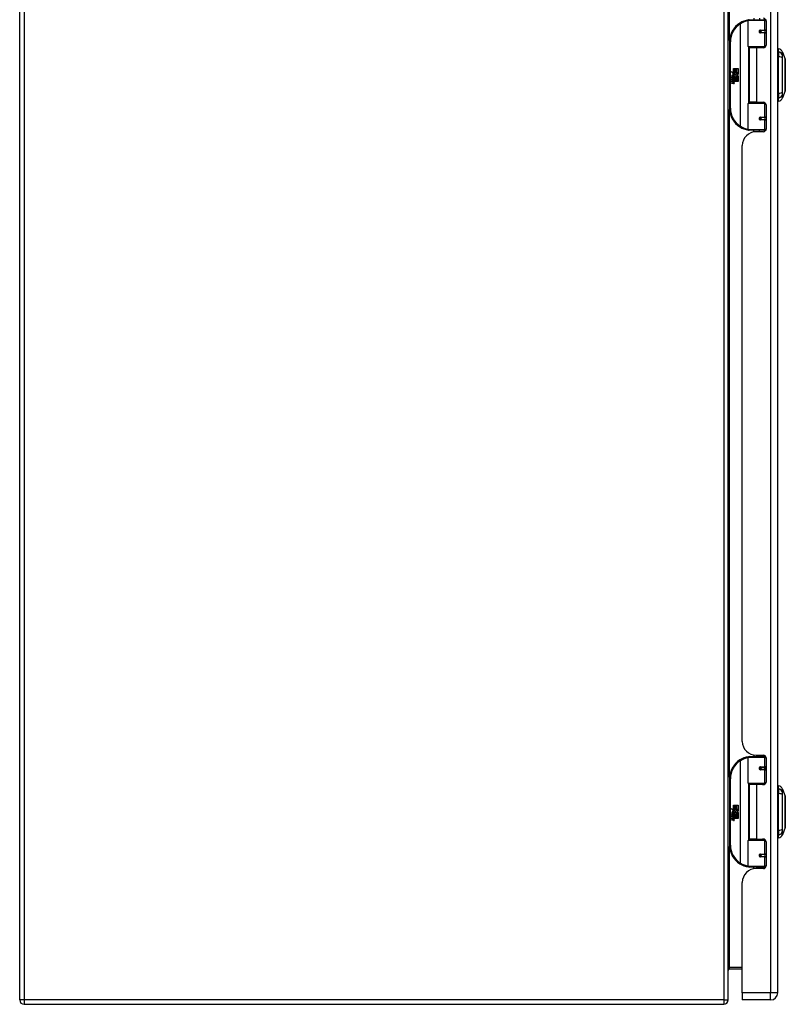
# Model space of a CAD drawing. Header units: inches. Extents: x 26 to 246, y 19 to 161.
# Tile 3 of 12: x 82 to 99, y 70 to 92. Entities that reach past the tile are written whole.
import ezdxf

# ---------------------------------------------------------------- set-up
doc = ezdxf.new("R2010")
doc.units = ezdxf.units.IN
doc.header["$MEASUREMENT"] = 0
doc.layers.add('Visible Edges(ANSI)', color=7, linetype='Continuous', lineweight=25)
doc.layers.add('Visible Tangent Edges(ANSI)', color=7, linetype='Continuous', lineweight=25)

msp = doc.modelspace()

# ---------------------------------------------------------------- linework, layer by layer
at = {"layer": 'Visible Edges(ANSI)'}
for p, q in [((81.522, 70.111), (81.522, 111.913)), ((97.522, 70.111), (97.522, 111.913)), ((98.641, 70.271), (98.641, 111.752)), ((97.977, 91.658), (97.977, 92.242)), ((97.997, 92.262), (98.327, 92.262)), ((98.101, 92.297), (98.101, 92.262)), ((98.227, 92.293), (98.227, 92.262)), ((98.371, 92.262), (98.327, 92.262)), ((98.37, 92.264), (98.37, 92.262)), ((98.378, 92.234), (98.378, 91.686)), ((98.244, 92.017), (98.244, 92.015)), ((98.249, 92.016), (98.244, 92.016)), ((98.336, 92.018), (98.249, 92.018)), ((98.249, 91.974), (98.336, 91.974)), ((98.251, 92.016), (98.251, 92.018)), ((98.252, 91.977), (98.253, 91.974)), ((98.336, 92.018), (98.378, 92.018)), ((98.378, 91.974), (98.336, 91.974)), ((97.552, 91.762), (97.552, 90.262)), ((98.33, 91.642), (97.993, 91.642)), ((98.164, 91.627), (97.996, 91.627)), ((97.996, 91.627), (97.996, 90.396)), ((98.069, 91.642), (98.069, 91.627)), ((98.319, 91.627), (98.164, 91.627)), ((98.26, 91.642), (98.26, 91.627)), ((98.33, 91.642), (98.358, 91.642)), ((98.657, 91.535), (98.657, 91.603)), ((98.657, 91.535), (98.657, 91.424)), ((98.75, 91.529), (98.812, 91.369)), ((98.657, 90.601), (98.657, 91.424)), ((97.592, 91.09), (97.64, 91.065)), ((97.638, 91.046), (97.592, 91.09)), ((97.624, 91.044), (97.638, 91.046)), ((97.668, 91.012), (97.624, 91.044)), ((97.64, 91.162), (97.672, 91.162)), ((97.64, 91.065), (97.64, 91.162)), ((97.643, 91.063), (97.673, 91.048)), ((97.672, 91.063), (97.643, 91.063)), ((97.657, 91.006), (97.668, 91.012)), ((97.673, 91.048), (97.663, 91.046)), ((97.663, 91.046), (97.691, 91.026)), ((97.672, 91.162), (97.672, 91.063)), ((97.676, 91.162), (97.709, 91.162)), ((97.676, 91.063), (97.676, 91.162)), ((97.709, 91.063), (97.676, 91.063)), ((97.691, 91.026), (97.744, 91.063)), ((97.709, 91.162), (97.709, 91.063)), ((97.713, 91.063), (97.713, 91.162)), ((97.713, 91.162), (97.745, 91.162)), ((97.744, 91.063), (97.713, 91.063)), ((97.745, 91.028), (97.719, 91.01)), ((97.719, 91.01), (97.745, 90.997)), ((97.745, 91.162), (97.745, 91.028)), ((97.607, 90.967), (97.634, 90.942)), ((97.607, 90.95), (97.607, 90.967)), ((97.626, 90.937), (97.607, 90.95)), ((97.607, 90.927), (97.626, 90.934)), ((97.607, 90.911), (97.607, 90.927)), ((97.635, 90.924), (97.607, 90.911)), ((97.607, 90.904), (97.661, 90.894)), ((97.607, 90.891), (97.607, 90.904)), ((97.629, 90.887), (97.607, 90.891)), ((97.607, 90.87), (97.641, 90.864)), ((97.607, 90.857), (97.607, 90.87)), ((97.629, 90.853), (97.607, 90.857)), ((97.607, 90.836), (97.641, 90.83)), ((97.607, 90.823), (97.607, 90.836)), ((97.641, 90.817), (97.607, 90.823)), ((97.618, 90.972), (97.609, 90.972)), ((97.626, 90.934), (97.626, 90.937)), ((97.63, 90.965), (97.63, 91.002)), ((97.634, 90.942), (97.661, 90.956)), ((97.661, 90.9), (97.635, 90.924)), ((97.639, 91), (97.639, 90.976)), ((97.661, 90.94), (97.643, 90.932)), ((97.643, 90.932), (97.643, 90.93)), ((97.643, 90.93), (97.661, 90.916)), ((97.646, 90.93), (97.664, 90.937)), ((97.745, 90.93), (97.646, 90.93)), ((97.652, 90.884), (97.652, 90.881)), ((97.661, 90.883), (97.652, 90.884)), ((97.654, 90.925), (97.745, 90.925)), ((97.664, 90.918), (97.654, 90.925)), ((97.658, 90.88), (97.664, 90.879)), ((97.661, 90.956), (97.661, 90.94)), ((97.661, 90.916), (97.661, 90.9)), ((97.661, 90.894), (97.661, 90.883)), ((97.664, 90.96), (97.744, 90.96)), ((97.664, 90.937), (97.664, 90.96)), ((97.664, 90.896), (97.664, 90.918)), ((97.745, 90.896), (97.664, 90.896)), ((97.664, 90.892), (97.745, 90.892)), ((97.664, 90.879), (97.664, 90.892)), ((97.695, 90.996), (97.665, 90.976)), ((97.745, 90.862), (97.665, 90.862)), ((97.744, 90.96), (97.695, 90.996)), ((97.745, 90.997), (97.745, 90.93)), ((97.745, 90.925), (97.745, 90.896)), ((97.745, 90.892), (97.745, 90.862)), ((98.657, 90.601), (98.657, 90.49)), ((98.812, 90.656), (98.75, 90.496)), ((97.977, 89.782), (97.977, 90.366)), ((97.993, 90.382), (98.33, 90.382)), ((98.164, 90.396), (97.996, 90.396)), ((98.069, 90.382), (98.069, 90.396)), ((98.164, 90.396), (98.319, 90.396)), ((98.26, 90.382), (98.26, 90.396)), ((98.358, 90.382), (98.33, 90.382)), ((98.378, 90.337), (98.378, 89.79)), ((98.657, 90.422), (98.657, 90.49)), ((98.244, 90.007), (98.244, 90.009)), ((98.244, 90.008), (98.249, 90.008)), ((98.336, 90.049), (98.249, 90.049)), ((98.249, 90.006), (98.336, 90.006)), ((98.251, 90.008), (98.251, 90.006)), ((98.252, 90.047), (98.253, 90.049)), ((98.336, 90.049), (98.378, 90.049)), ((98.378, 90.006), (98.336, 90.006)), ((98.327, 89.762), (97.997, 89.762)), ((98.101, 89.727), (98.101, 89.762)), ((98.319, 89.731), (98.153, 89.731)), ((98.227, 89.731), (98.227, 89.762)), ((98.327, 89.762), (98.371, 89.762)), ((98.37, 89.762), (98.37, 89.76)), ((97.841, 75.953), (97.841, 89.419)), ((97.977, 75.006), (97.977, 75.591)), ((97.997, 75.61), (98.327, 75.61)), ((98.101, 75.646), (98.101, 75.61)), ((98.153, 75.641), (98.319, 75.641)), ((98.227, 75.641), (98.227, 75.61)), ((98.371, 75.61), (98.327, 75.61)), ((98.37, 75.612), (98.37, 75.61)), ((98.378, 75.582), (98.378, 75.035)), ((98.244, 75.366), (98.244, 75.364)), ((98.249, 75.364), (98.244, 75.364)), ((98.336, 75.366), (98.249, 75.366)), ((98.249, 75.323), (98.336, 75.323)), ((98.251, 75.364), (98.251, 75.366)), ((98.252, 75.325), (98.253, 75.323)), ((98.336, 75.366), (98.378, 75.366)), ((98.378, 75.323), (98.336, 75.323)), ((97.552, 75.11), (97.552, 73.61)), ((98.33, 74.99), (97.993, 74.99)), ((98.069, 74.99), (98.069, 74.976)), ((98.26, 74.99), (98.26, 74.976)), ((98.33, 74.99), (98.358, 74.99)), ((98.164, 74.976), (97.996, 74.976)), ((97.996, 74.976), (97.996, 73.745)), ((98.319, 74.976), (98.164, 74.976)), ((98.657, 74.883), (98.657, 74.951)), ((98.657, 74.883), (98.657, 74.772)), ((98.657, 73.949), (98.657, 74.772)), ((98.75, 74.877), (98.812, 74.717)), ((97.592, 74.438), (97.64, 74.413)), ((97.638, 74.394), (97.592, 74.438)), ((97.607, 74.315), (97.634, 74.29)), ((97.607, 74.299), (97.607, 74.315)), ((97.618, 74.32), (97.609, 74.32)), ((97.624, 74.392), (97.638, 74.394)), ((97.668, 74.361), (97.624, 74.392)), ((97.63, 74.314), (97.63, 74.35)), ((97.639, 74.349), (97.639, 74.325)), ((97.64, 74.51), (97.672, 74.51)), ((97.64, 74.413), (97.64, 74.51)), ((97.643, 74.412), (97.673, 74.396)), ((97.672, 74.412), (97.643, 74.412)), ((97.657, 74.354), (97.668, 74.361)), ((97.673, 74.396), (97.663, 74.394)), ((97.663, 74.394), (97.691, 74.375)), ((97.695, 74.345), (97.665, 74.324)), ((97.672, 74.51), (97.672, 74.412)), ((97.676, 74.51), (97.709, 74.51)), ((97.676, 74.412), (97.676, 74.51)), ((97.709, 74.412), (97.676, 74.412)), ((97.691, 74.375), (97.744, 74.412)), ((97.744, 74.308), (97.695, 74.345)), ((97.709, 74.51), (97.709, 74.412)), ((97.713, 74.412), (97.713, 74.51)), ((97.713, 74.51), (97.745, 74.51)), ((97.744, 74.412), (97.713, 74.412)), ((97.745, 74.377), (97.719, 74.359)), ((97.719, 74.359), (97.745, 74.345)), ((97.745, 74.51), (97.745, 74.377)), ((97.745, 74.345), (97.745, 74.278)), ((97.626, 74.285), (97.607, 74.299)), ((97.607, 74.275), (97.626, 74.283)), ((97.607, 74.259), (97.607, 74.275)), ((97.635, 74.273), (97.607, 74.259)), ((97.607, 74.252), (97.661, 74.243)), ((97.607, 74.239), (97.607, 74.252)), ((97.629, 74.235), (97.607, 74.239)), ((97.607, 74.218), (97.641, 74.212)), ((97.607, 74.205), (97.607, 74.218)), ((97.629, 74.201), (97.607, 74.205)), ((97.607, 74.185), (97.641, 74.179)), ((97.607, 74.172), (97.607, 74.185)), ((97.641, 74.165), (97.607, 74.172)), ((97.626, 74.283), (97.626, 74.285)), ((97.634, 74.29), (97.661, 74.304)), ((97.661, 74.248), (97.635, 74.273)), ((97.661, 74.288), (97.643, 74.28)), ((97.643, 74.28), (97.643, 74.278)), ((97.643, 74.278), (97.661, 74.265)), ((97.646, 74.278), (97.664, 74.286)), ((97.745, 74.278), (97.646, 74.278)), ((97.652, 74.232), (97.652, 74.229)), ((97.661, 74.231), (97.652, 74.232)), ((97.654, 74.274), (97.745, 74.274)), ((97.664, 74.266), (97.654, 74.274)), ((97.658, 74.228), (97.664, 74.228)), ((97.661, 74.304), (97.661, 74.288)), ((97.661, 74.265), (97.661, 74.248)), ((97.661, 74.243), (97.661, 74.231)), ((97.664, 74.308), (97.744, 74.308)), ((97.664, 74.286), (97.664, 74.308)), ((97.664, 74.244), (97.664, 74.266)), ((97.745, 74.244), (97.664, 74.244)), ((97.664, 74.24), (97.745, 74.24)), ((97.664, 74.228), (97.664, 74.24)), ((97.745, 74.21), (97.665, 74.21)), ((97.745, 74.274), (97.745, 74.244)), ((97.745, 74.24), (97.745, 74.21)), ((98.657, 73.949), (98.657, 73.838)), ((98.812, 74.004), (98.75, 73.844)), ((97.977, 73.13), (97.977, 73.715)), ((97.993, 73.73), (98.33, 73.73)), ((98.164, 73.745), (97.996, 73.745)), ((98.069, 73.73), (98.069, 73.745)), ((98.164, 73.745), (98.319, 73.745)), ((98.26, 73.73), (98.26, 73.745)), ((98.358, 73.73), (98.33, 73.73)), ((98.378, 73.686), (98.378, 73.138)), ((98.657, 73.77), (98.657, 73.838)), ((98.244, 73.355), (98.244, 73.357)), ((98.244, 73.356), (98.249, 73.356)), ((98.336, 73.398), (98.249, 73.398)), ((98.249, 73.354), (98.336, 73.354)), ((98.251, 73.357), (98.251, 73.355)), ((98.252, 73.396), (98.253, 73.398)), ((98.336, 73.398), (98.378, 73.398)), ((98.378, 73.354), (98.336, 73.354)), ((98.327, 73.11), (97.997, 73.11)), ((98.101, 73.075), (98.101, 73.11)), ((98.319, 73.079), (98.153, 73.079)), ((98.227, 73.079), (98.227, 73.11)), ((98.327, 73.11), (98.371, 73.11)), ((98.37, 73.11), (98.37, 73.108)), ((97.841, 70.271), (97.841, 72.767)), ((97.553, 70.81), (97.841, 70.81)), ((97.841, 70.271), (97.841, 70.11)), ((98.48, 70.11), (97.841, 70.11)), ((81.621, 70.012), (97.423, 70.012))]:
    msp.add_line(p, q, dxfattribs=at)
at = {"layer": 'Visible Edges(ANSI)', "flags": 128}
for points in [[(97.984, 92.257), (97.984, 92.257), (97.983, 92.257), (97.983, 92.257), (97.983, 92.257), (97.983, 92.257), (97.982, 92.257), (97.982, 92.257), (97.982, 92.257), (97.982, 92.257), (97.981, 92.257), (97.981, 92.257), (97.981, 92.257), (97.981, 92.257), (97.98, 92.257), (97.98, 92.257), (97.98, 92.257), (97.98, 92.257), (97.979, 92.257), (97.979, 92.257), (97.979, 92.257), (97.979, 92.257), (97.978, 92.256), (97.978, 92.256), (97.978, 92.256)], [(98.249, 91.974), (98.247, 91.975), (98.244, 91.975), (98.241, 91.976), (98.239, 91.977), (98.236, 91.979), (98.234, 91.98), (98.232, 91.983), (98.231, 91.985), (98.229, 91.987), (98.228, 91.99), (98.228, 91.993), (98.227, 91.996), (98.228, 91.999), (98.228, 92.002), (98.229, 92.005), (98.231, 92.007), (98.232, 92.01), (98.234, 92.012), (98.236, 92.014), (98.239, 92.015), (98.241, 92.016), (98.244, 92.017), (98.247, 92.018), (98.249, 92.018)], [(98.296, 91.627), (98.299, 91.628), (98.301, 91.629), (98.304, 91.63), (98.306, 91.631), (98.309, 91.632), (98.311, 91.633), (98.314, 91.634), (98.316, 91.634), (98.319, 91.635), (98.322, 91.636), (98.324, 91.636), (98.327, 91.637), (98.329, 91.638), (98.332, 91.638), (98.334, 91.639), (98.337, 91.639), (98.34, 91.639), (98.342, 91.64), (98.345, 91.64), (98.347, 91.64), (98.35, 91.641), (98.352, 91.641), (98.355, 91.641), (98.358, 91.641)], [(98.812, 90.657), (98.812, 90.658), (98.812, 90.659), (98.812, 90.661), (98.812, 90.664), (98.812, 90.668), (98.812, 90.673), (98.812, 90.678), (98.812, 90.684), (98.812, 90.691), (98.812, 90.699), (98.812, 90.708), (98.812, 90.717), (98.812, 90.727), (98.812, 90.738), (98.812, 90.749), (98.812, 90.761), (98.812, 90.774), (98.812, 90.787), (98.812, 90.801), (98.812, 90.815), (98.812, 90.829), (98.812, 90.845), (98.812, 90.86), (98.812, 90.876), (98.812, 90.892), (98.812, 90.909), (98.812, 90.926), (98.812, 90.943), (98.812, 90.96), (98.812, 90.977), (98.812, 90.995), (98.812, 91.012), (98.812, 91.03), (98.812, 91.047), (98.812, 91.065), (98.812, 91.082), (98.812, 91.099), (98.812, 91.116), (98.812, 91.132), (98.812, 91.148), (98.812, 91.164), (98.812, 91.18), (98.812, 91.195), (98.812, 91.21), (98.812, 91.224), (98.812, 91.238), (98.812, 91.251), (98.812, 91.264), (98.812, 91.276), (98.812, 91.287), (98.812, 91.298), (98.812, 91.308), (98.812, 91.317), (98.812, 91.326), (98.812, 91.333), (98.812, 91.34), (98.812, 91.347), (98.812, 91.352), (98.812, 91.357), (98.812, 91.361), (98.812, 91.364), (98.812, 91.366), (98.812, 91.367), (98.812, 91.368)], [(98.358, 90.382), (98.355, 90.383), (98.352, 90.383), (98.35, 90.383), (98.347, 90.383), (98.345, 90.384), (98.342, 90.384), (98.34, 90.384), (98.337, 90.385), (98.334, 90.385), (98.332, 90.386), (98.329, 90.386), (98.327, 90.387), (98.324, 90.387), (98.322, 90.388), (98.319, 90.389), (98.316, 90.389), (98.314, 90.39), (98.311, 90.391), (98.309, 90.392), (98.306, 90.393), (98.304, 90.394), (98.301, 90.394), (98.299, 90.395), (98.296, 90.396)], [(98.249, 90.006), (98.247, 90.006), (98.244, 90.007), (98.241, 90.007), (98.239, 90.009), (98.236, 90.01), (98.234, 90.012), (98.232, 90.014), (98.231, 90.016), (98.229, 90.019), (98.228, 90.022), (98.228, 90.025), (98.227, 90.028), (98.228, 90.031), (98.228, 90.034), (98.229, 90.036), (98.231, 90.039), (98.232, 90.041), (98.234, 90.043), (98.236, 90.045), (98.239, 90.047), (98.241, 90.048), (98.244, 90.049), (98.247, 90.049), (98.249, 90.049)], [(97.978, 89.767), (97.978, 89.767), (97.978, 89.767), (97.979, 89.767), (97.979, 89.767), (97.979, 89.767), (97.979, 89.767), (97.98, 89.767), (97.98, 89.767), (97.98, 89.767), (97.98, 89.767), (97.981, 89.767), (97.981, 89.767), (97.981, 89.767), (97.981, 89.767), (97.982, 89.767), (97.982, 89.767), (97.982, 89.767), (97.982, 89.767), (97.983, 89.767), (97.983, 89.767), (97.983, 89.767), (97.983, 89.767), (97.984, 89.767), (97.984, 89.767)], [(97.984, 75.606), (97.984, 75.606), (97.983, 75.606), (97.983, 75.606), (97.983, 75.606), (97.983, 75.606), (97.982, 75.606), (97.982, 75.606), (97.982, 75.605), (97.982, 75.605), (97.981, 75.605), (97.981, 75.605), (97.981, 75.605), (97.981, 75.605), (97.98, 75.605), (97.98, 75.605), (97.98, 75.605), (97.98, 75.605), (97.979, 75.605), (97.979, 75.605), (97.979, 75.605), (97.979, 75.605), (97.978, 75.605), (97.978, 75.605), (97.978, 75.605)], [(98.249, 75.323), (98.247, 75.323), (98.244, 75.324), (98.241, 75.324), (98.239, 75.326), (98.236, 75.327), (98.234, 75.329), (98.232, 75.331), (98.231, 75.333), (98.229, 75.336), (98.228, 75.339), (98.228, 75.342), (98.227, 75.345), (98.228, 75.348), (98.228, 75.35), (98.229, 75.353), (98.231, 75.356), (98.232, 75.358), (98.234, 75.36), (98.236, 75.362), (98.239, 75.364), (98.241, 75.365), (98.244, 75.366), (98.247, 75.366), (98.249, 75.366)], [(98.296, 74.976), (98.299, 74.977), (98.301, 74.978), (98.304, 74.979), (98.306, 74.98), (98.309, 74.98), (98.311, 74.981), (98.314, 74.982), (98.316, 74.983), (98.319, 74.984), (98.322, 74.984), (98.324, 74.985), (98.327, 74.985), (98.329, 74.986), (98.332, 74.987), (98.334, 74.987), (98.337, 74.987), (98.34, 74.988), (98.342, 74.988), (98.345, 74.989), (98.347, 74.989), (98.35, 74.989), (98.352, 74.99), (98.355, 74.99), (98.358, 74.99)], [(98.812, 74.005), (98.812, 74.006), (98.812, 74.007), (98.812, 74.009), (98.812, 74.012), (98.812, 74.016), (98.812, 74.021), (98.812, 74.026), (98.812, 74.032), (98.812, 74.039), (98.812, 74.047), (98.812, 74.056), (98.812, 74.065), (98.812, 74.075), (98.812, 74.086), (98.812, 74.097), (98.812, 74.109), (98.812, 74.122), (98.812, 74.135), (98.812, 74.149), (98.812, 74.163), (98.812, 74.177), (98.812, 74.193), (98.812, 74.208), (98.812, 74.224), (98.812, 74.24), (98.812, 74.257), (98.812, 74.274), (98.812, 74.291), (98.812, 74.308), (98.812, 74.325), (98.812, 74.343), (98.812, 74.36), (98.812, 74.378), (98.812, 74.395), (98.812, 74.413), (98.812, 74.43), (98.812, 74.447), (98.812, 74.464), (98.812, 74.48), (98.812, 74.496), (98.812, 74.512), (98.812, 74.528), (98.812, 74.543), (98.812, 74.558), (98.812, 74.572), (98.812, 74.586), (98.812, 74.599), (98.812, 74.612), (98.812, 74.624), (98.812, 74.635), (98.812, 74.646), (98.812, 74.656), (98.812, 74.665), (98.812, 74.674), (98.812, 74.681), (98.812, 74.688), (98.812, 74.695), (98.812, 74.7), (98.812, 74.705), (98.812, 74.709), (98.812, 74.712), (98.812, 74.714), (98.812, 74.715), (98.812, 74.716)], [(98.358, 73.731), (98.355, 73.731), (98.352, 73.731), (98.35, 73.732), (98.347, 73.732), (98.345, 73.732), (98.342, 73.732), (98.34, 73.733), (98.337, 73.733), (98.334, 73.734), (98.332, 73.734), (98.329, 73.735), (98.327, 73.735), (98.324, 73.736), (98.322, 73.737), (98.319, 73.737), (98.316, 73.738), (98.314, 73.739), (98.311, 73.739), (98.309, 73.74), (98.306, 73.741), (98.304, 73.742), (98.301, 73.743), (98.299, 73.744), (98.296, 73.745)], [(98.249, 73.354), (98.247, 73.355), (98.244, 73.355), (98.241, 73.356), (98.239, 73.357), (98.236, 73.359), (98.234, 73.36), (98.232, 73.363), (98.231, 73.365), (98.229, 73.368), (98.228, 73.37), (98.228, 73.373), (98.227, 73.376), (98.228, 73.379), (98.228, 73.382), (98.229, 73.385), (98.231, 73.387), (98.232, 73.39), (98.234, 73.392), (98.236, 73.394), (98.239, 73.395), (98.241, 73.396), (98.244, 73.397), (98.247, 73.398), (98.249, 73.398)], [(97.978, 73.116), (97.978, 73.116), (97.978, 73.116), (97.979, 73.116), (97.979, 73.116), (97.979, 73.116), (97.979, 73.116), (97.98, 73.116), (97.98, 73.116), (97.98, 73.116), (97.98, 73.116), (97.981, 73.115), (97.981, 73.115), (97.981, 73.115), (97.981, 73.115), (97.982, 73.115), (97.982, 73.115), (97.982, 73.115), (97.982, 73.115), (97.983, 73.115), (97.983, 73.115), (97.983, 73.115), (97.983, 73.115), (97.984, 73.115), (97.984, 73.115)]]:
    msp.add_lwpolyline(points, dxfattribs=at)
at = {"layer": 'Visible Edges(ANSI)'}
for centre in [(98.249, 91.996), (98.249, 90.028), (98.249, 75.345), (98.249, 73.376)]:
    msp.add_circle(centre, 0.0197, dxfattribs=at)
for centre, radius, start, end in [((98.052, 91.762), 0.5, 122.2377, 180), ((98.052, 91.762), 0.5, 98.5081, 122.2377), ((97.997, 92.242), 0.0197, 90, 180), ((98.319, 92.234), 0.0591, 0, 90), ((98.249, 91.996), 0.0217, 279.147, 90), ((98.319, 91.686), 0.0591, 270, 0), ((97.993, 91.658), 0.0157, 180, 270), ((98.665, 91.544), 0.0394, 101.537, 126.8699), ((98.64, 91.486), 0.118, 21.2505, 81.3991), ((98.807, 91.367), 0.00492, 0.2088, 21.2505), ((97.627, 90.996), 0.0197, 86.5646, 171.5605), ((97.625, 90.976), 0.0398, 44.1684, 86.5646), ((97.633, 90.983), 0.0299, 350.4085, 44.1684), ((97.633, 90.983), 0.033, 347.079, 43.1785), ((97.667, 90.99), 0.0607, 171.5605, 197.3343), ((97.647, 90.984), 0.0307, 154.6784, 202.5609), ((97.628, 90.993), 0.0096, 73.5261, 154.6784), ((97.621, 90.841), 0.0465, 57.5992, 80), ((97.622, 90.807), 0.0465, 58.5584, 80.8257), ((97.642, 90.991), 0.0282, 246.1555, 293.8445), ((97.637, 90.984), 0.0168, 19.3797, 82.9975), ((97.644, 90.985), 0.00955, 241.4547, 321.1652), ((97.643, 90.876), 0.0123, 260, 293.5571), ((97.643, 90.842), 0.0123, 259.9922, 293.5487), ((97.646, 90.845), 0.0288, 259, 288.4748), ((97.639, 90.87), 0.0126, 6.03, 57.5992), ((97.639, 90.836), 0.0126, 6.1027, 57.6083), ((97.646, 90.87), 0.006, 293.5571, 6.03), ((97.646, 90.837), 0.006, 293.5487, 6.1027), ((97.647, 90.878), 0.0288, 273.6169, 286.9928), ((97.638, 90.828), 0.0246, 359.6788, 63.9508), ((97.643, 90.986), 0.0109, 321.1652, 19.3797), ((97.639, 90.861), 0.024, 359.4776, 57.4114), ((97.647, 90.979), 0.0152, 293.8445, 355.0802), ((97.653, 90.86), 0.0101, 286.9928, 359.4776), ((97.652, 90.827), 0.0105, 288.4748, 359.6788), ((97.641, 90.862), 0.024, 358.7952, 46.5849), ((98.807, 90.657), 0.00492, 338.7495, 359.7912), ((97.993, 90.366), 0.0157, 90, 180), ((98.319, 90.337), 0.0591, 0, 90), ((98.665, 90.481), 0.0394, 233.1301, 258.463), ((98.64, 90.539), 0.118, 278.6009, 338.7495), ((98.052, 90.262), 0.5, 180, 237.7623), ((98.249, 90.028), 0.0217, 270, 80.853), ((98.052, 90.262), 0.5, 237.7623, 261.4919), ((98.153, 89.419), 0.312, 90, 180), ((97.997, 89.782), 0.0197, 180, 270), ((98.319, 89.79), 0.0591, 270, 0), ((98.153, 75.953), 0.312, 180, 270), ((98.052, 75.11), 0.5, 122.2377, 180), ((98.052, 75.11), 0.5, 98.5081, 122.2377), ((97.997, 75.591), 0.0197, 90, 180), ((98.319, 75.582), 0.0591, 0, 90), ((98.249, 75.345), 0.0217, 279.147, 90), ((97.993, 75.006), 0.0157, 180, 270), ((98.319, 75.035), 0.0591, 270, 0), ((98.665, 74.892), 0.0394, 101.537, 126.8699), ((98.64, 74.834), 0.118, 21.2505, 81.3991), ((98.807, 74.715), 0.00492, 0.2088, 21.2505), ((97.627, 74.345), 0.0197, 86.5646, 171.5605), ((97.667, 74.339), 0.0607, 171.5605, 197.3343), ((97.647, 74.332), 0.0307, 154.6784, 202.5609), ((97.628, 74.341), 0.0096, 73.5261, 154.6784), ((97.625, 74.325), 0.0398, 44.1684, 86.5646), ((97.637, 74.332), 0.0168, 19.3797, 82.9975), ((97.644, 74.333), 0.00955, 241.4547, 321.1652), ((97.643, 74.334), 0.0109, 321.1652, 19.3797), ((97.647, 74.328), 0.0152, 293.8445, 355.0802), ((97.633, 74.331), 0.0299, 350.4085, 44.1684), ((97.633, 74.331), 0.033, 347.079, 43.1785), ((97.621, 74.189), 0.0465, 57.5992, 80), ((97.622, 74.155), 0.0465, 58.5584, 80.8257), ((97.642, 74.34), 0.0282, 246.1555, 293.8445), ((97.643, 74.225), 0.0123, 260, 293.5571), ((97.643, 74.191), 0.0123, 259.9922, 293.5487), ((97.646, 74.193), 0.0288, 259, 288.4748), ((97.639, 74.218), 0.0126, 6.03, 57.5992), ((97.639, 74.184), 0.0126, 6.1027, 57.6083), ((97.646, 74.219), 0.006, 293.5571, 6.03), ((97.646, 74.185), 0.006, 293.5487, 6.1027), ((97.647, 74.227), 0.0288, 273.6169, 286.9928), ((97.638, 74.176), 0.0246, 359.6788, 63.9508), ((97.639, 74.209), 0.024, 359.4776, 57.4114), ((97.653, 74.209), 0.0101, 286.9928, 359.4776), ((97.652, 74.176), 0.0105, 288.4748, 359.6788), ((97.641, 74.211), 0.024, 358.7952, 46.5849), ((98.807, 74.005), 0.00492, 338.7495, 359.7912), ((97.993, 73.715), 0.0157, 90, 180), ((98.319, 73.686), 0.0591, 0, 90), ((98.665, 73.829), 0.0394, 233.1301, 258.463), ((98.64, 73.887), 0.118, 278.6009, 338.7495), ((98.052, 73.61), 0.5, 180, 237.7623), ((98.249, 73.376), 0.0217, 270, 80.853), ((98.052, 73.61), 0.5, 237.7623, 261.4919), ((98.153, 72.767), 0.312, 90, 180), ((97.997, 73.13), 0.0197, 180, 270), ((98.319, 73.138), 0.0591, 270, 0), ((97.553, 70.779), 0.031, 90, 180), ((81.621, 70.111), 0.099, 180, 270), ((97.423, 70.111), 0.099, 270, 0), ((98.48, 70.271), 0.161, 270, 0)]:
    msp.add_arc(centre, radius, start, end, dxfattribs=at)
at = {"layer": 'Visible Tangent Edges(ANSI)'}
for p, q in [((81.621, 111.913), (81.621, 70.111)), ((97.423, 111.913), (97.423, 70.111)), ((98.48, 111.752), (98.48, 70.271)), ((97.553, 91.793), (97.553, 106.882)), ((97.785, 92.185), (97.796, 92.168)), ((97.796, 92.168), (97.796, 89.856)), ((97.796, 92.168), (97.799, 92.168)), ((97.799, 89.856), (97.799, 92.168)), ((98.346, 92.242), (97.977, 92.242)), ((98.339, 92.289), (98.339, 92.262)), ((98.346, 92.242), (98.378, 92.242)), ((98.346, 92.242), (98.346, 92.028)), ((98.254, 92.028), (98.346, 92.028)), ((98.346, 91.965), (98.254, 91.965)), ((98.378, 92.028), (98.346, 92.028)), ((98.346, 91.965), (98.346, 91.658)), ((98.346, 91.965), (98.378, 91.965)), ((97.552, 91.762), (97.572, 91.762)), ((97.572, 90.262), (97.572, 91.762)), ((97.977, 91.658), (98.346, 91.658)), ((97.985, 91.644), (97.985, 90.38)), ((98.164, 91.627), (98.164, 90.396)), ((98.339, 91.639), (98.339, 91.631)), ((98.371, 91.658), (98.346, 91.658)), ((98.346, 90.366), (97.977, 90.366)), ((98.339, 90.393), (98.339, 90.384)), ((98.346, 90.366), (98.371, 90.366)), ((98.346, 90.366), (98.346, 90.059)), ((97.572, 90.262), (97.552, 90.262)), ((97.553, 75.142), (97.553, 90.23)), ((98.254, 90.059), (98.346, 90.059)), ((98.346, 89.996), (98.254, 89.996)), ((98.378, 90.059), (98.346, 90.059)), ((98.346, 89.996), (98.346, 89.782)), ((98.346, 89.996), (98.378, 89.996)), ((97.796, 89.856), (97.785, 89.839)), ((97.799, 89.856), (97.796, 89.856)), ((97.977, 89.782), (98.346, 89.782)), ((98.339, 89.762), (98.339, 89.734)), ((98.378, 89.782), (98.346, 89.782)), ((97.785, 75.533), (97.796, 75.517)), ((97.796, 75.517), (97.796, 73.204)), ((97.796, 75.517), (97.799, 75.517)), ((97.799, 73.204), (97.799, 75.517)), ((98.346, 75.591), (97.977, 75.591)), ((98.339, 75.638), (98.339, 75.61)), ((98.346, 75.591), (98.378, 75.591)), ((98.346, 75.591), (98.346, 75.376)), ((98.254, 75.376), (98.346, 75.376)), ((98.346, 75.313), (98.254, 75.313)), ((98.378, 75.376), (98.346, 75.376)), ((98.346, 75.313), (98.346, 75.006)), ((98.346, 75.313), (98.378, 75.313)), ((97.552, 75.11), (97.572, 75.11)), ((97.572, 73.61), (97.572, 75.11)), ((97.977, 75.006), (98.346, 75.006)), ((97.985, 74.993), (97.985, 73.728)), ((98.339, 74.988), (98.339, 74.979)), ((98.371, 75.006), (98.346, 75.006)), ((98.164, 74.976), (98.164, 73.745)), ((98.346, 73.715), (97.977, 73.715)), ((98.339, 73.741), (98.339, 73.733)), ((98.346, 73.715), (98.371, 73.715)), ((98.346, 73.715), (98.346, 73.408)), ((97.572, 73.61), (97.552, 73.61)), ((97.553, 70.841), (97.553, 73.579)), ((97.796, 73.204), (97.785, 73.187)), ((97.799, 73.204), (97.796, 73.204)), ((98.254, 73.408), (98.346, 73.408)), ((98.346, 73.345), (98.254, 73.345)), ((98.378, 73.408), (98.346, 73.408)), ((98.346, 73.345), (98.346, 73.13)), ((98.346, 73.345), (98.378, 73.345)), ((97.977, 73.13), (98.346, 73.13)), ((98.339, 73.11), (98.339, 73.083)), ((98.378, 73.13), (98.346, 73.13)), ((97.841, 70.841), (97.553, 70.841)), ((97.553, 70.81), (97.553, 70.841)), ((81.621, 70.111), (81.522, 70.111)), ((97.423, 70.111), (81.621, 70.111)), ((81.621, 70.111), (81.621, 70.012)), ((97.423, 70.111), (97.423, 70.012)), ((97.423, 70.111), (97.522, 70.111)), ((98.48, 70.271), (97.841, 70.271)), ((98.641, 70.271), (98.48, 70.271)), ((98.48, 70.11), (98.48, 70.271))]:
    msp.add_line(p, q, dxfattribs=at)
at = {"layer": 'Visible Tangent Edges(ANSI)', "flags": 128}
for points in [[(98.254, 92.028), (98.25, 92.027), (98.246, 92.027), (98.242, 92.026), (98.238, 92.024), (98.234, 92.022), (98.231, 92.019), (98.228, 92.016), (98.225, 92.012), (98.223, 92.009), (98.222, 92.005), (98.221, 92), (98.221, 91.996), (98.221, 91.992), (98.222, 91.988), (98.223, 91.984), (98.225, 91.98), (98.228, 91.976), (98.231, 91.973), (98.234, 91.971), (98.238, 91.968), (98.242, 91.967), (98.246, 91.966), (98.25, 91.965), (98.254, 91.965)], [(98.358, 91.642), (98.354, 91.642), (98.35, 91.641), (98.345, 91.641), (98.341, 91.641), (98.337, 91.641), (98.333, 91.64), (98.329, 91.64), (98.325, 91.64), (98.321, 91.639), (98.316, 91.639), (98.312, 91.638), (98.308, 91.638), (98.304, 91.637), (98.3, 91.636), (98.296, 91.636), (98.292, 91.635), (98.288, 91.634), (98.284, 91.634), (98.28, 91.633), (98.276, 91.632), (98.272, 91.631), (98.268, 91.63), (98.264, 91.629), (98.26, 91.628)], [(98.751, 91.452), (98.751, 91.461), (98.751, 91.466), (98.751, 91.471), (98.751, 91.477), (98.751, 91.482), (98.751, 91.486), (98.751, 91.491), (98.751, 91.495), (98.751, 91.499), (98.75, 91.503), (98.75, 91.506), (98.75, 91.51), (98.75, 91.513), (98.75, 91.515), (98.75, 91.518), (98.75, 91.52), (98.75, 91.522), (98.75, 91.524), (98.75, 91.526), (98.75, 91.527), (98.75, 91.528), (98.75, 91.528), (98.75, 91.529), (98.75, 91.529)], [(98.751, 91.401), (98.751, 91.404), (98.751, 91.407), (98.751, 91.409), (98.751, 91.412), (98.751, 91.414), (98.751, 91.417), (98.751, 91.419), (98.751, 91.422), (98.751, 91.424), (98.751, 91.427), (98.751, 91.429), (98.751, 91.431), (98.751, 91.433), (98.751, 91.435), (98.751, 91.437), (98.751, 91.439), (98.751, 91.441), (98.751, 91.443), (98.751, 91.445), (98.751, 91.446), (98.751, 91.448), (98.751, 91.45), (98.751, 91.451), (98.751, 91.452)], [(98.751, 90.624), (98.751, 90.657), (98.751, 90.688), (98.751, 90.72), (98.751, 90.751), (98.75, 90.783), (98.75, 90.816), (98.75, 90.848), (98.75, 90.881), (98.75, 90.913), (98.75, 90.946), (98.75, 90.979), (98.75, 91.012), (98.75, 91.045), (98.75, 91.078), (98.75, 91.111), (98.75, 91.144), (98.75, 91.176), (98.75, 91.209), (98.75, 91.241), (98.751, 91.273), (98.751, 91.305), (98.751, 91.336), (98.751, 91.367), (98.751, 91.401)], [(98.812, 91.369), (98.812, 91.369), (98.812, 91.369), (98.812, 91.368), (98.812, 91.367), (98.812, 91.366), (98.812, 91.364), (98.812, 91.362), (98.812, 91.36), (98.812, 91.357), (98.812, 91.354), (98.812, 91.351), (98.812, 91.348), (98.812, 91.344), (98.812, 91.34), (98.812, 91.336), (98.812, 91.332), (98.812, 91.327), (98.812, 91.322), (98.812, 91.317), (98.812, 91.311), (98.812, 91.306), (98.812, 91.3), (98.812, 91.293), (98.812, 91.287)], [(98.812, 91.287), (98.812, 91.285), (98.812, 91.283), (98.812, 91.282), (98.812, 91.28), (98.812, 91.278), (98.812, 91.276), (98.812, 91.274), (98.812, 91.272), (98.812, 91.27), (98.812, 91.268), (98.812, 91.267), (98.812, 91.265), (98.812, 91.263), (98.812, 91.261), (98.812, 91.259), (98.812, 91.257), (98.812, 91.255), (98.812, 91.253), (98.812, 91.25), (98.812, 91.248), (98.812, 91.246), (98.812, 91.244), (98.812, 91.242), (98.812, 91.24)], [(98.812, 91.24), (98.812, 91.224), (98.812, 91.207), (98.812, 91.189), (98.812, 91.171), (98.812, 91.153), (98.812, 91.133), (98.812, 91.114), (98.812, 91.094), (98.812, 91.074), (98.812, 91.053), (98.812, 91.033), (98.812, 91.012), (98.812, 90.992), (98.812, 90.971), (98.812, 90.951), (98.812, 90.931), (98.812, 90.911), (98.812, 90.891), (98.812, 90.872), (98.812, 90.853), (98.812, 90.835), (98.812, 90.818), (98.812, 90.801), (98.812, 90.785)], [(98.812, 90.785), (98.812, 90.783), (98.812, 90.781), (98.812, 90.778), (98.812, 90.776), (98.812, 90.774), (98.812, 90.772), (98.812, 90.77), (98.812, 90.768), (98.812, 90.766), (98.812, 90.764), (98.812, 90.762), (98.812, 90.76), (98.812, 90.758), (98.812, 90.756), (98.812, 90.754), (98.812, 90.753), (98.812, 90.751), (98.812, 90.749), (98.812, 90.747), (98.812, 90.745), (98.812, 90.743), (98.812, 90.741), (98.812, 90.74), (98.812, 90.738)], [(98.75, 90.496), (98.75, 90.496), (98.75, 90.496), (98.75, 90.497), (98.75, 90.498), (98.75, 90.499), (98.75, 90.501), (98.75, 90.502), (98.75, 90.504), (98.75, 90.507), (98.75, 90.509), (98.75, 90.512), (98.75, 90.515), (98.75, 90.518), (98.75, 90.522), (98.751, 90.526), (98.751, 90.53), (98.751, 90.534), (98.751, 90.539), (98.751, 90.543), (98.751, 90.548), (98.751, 90.553), (98.751, 90.559), (98.751, 90.564), (98.751, 90.572)], [(98.751, 90.572), (98.751, 90.574), (98.751, 90.575), (98.751, 90.577), (98.751, 90.578), (98.751, 90.58), (98.751, 90.582), (98.751, 90.584), (98.751, 90.585), (98.751, 90.587), (98.751, 90.589), (98.751, 90.591), (98.751, 90.594), (98.751, 90.596), (98.751, 90.598), (98.751, 90.6), (98.751, 90.603), (98.751, 90.605), (98.751, 90.608), (98.751, 90.61), (98.751, 90.613), (98.751, 90.616), (98.751, 90.618), (98.751, 90.621), (98.751, 90.624)], [(98.812, 90.738), (98.812, 90.731), (98.812, 90.725), (98.812, 90.719), (98.812, 90.713), (98.812, 90.708), (98.812, 90.703), (98.812, 90.698), (98.812, 90.693), (98.812, 90.689), (98.812, 90.684), (98.812, 90.68), (98.812, 90.677), (98.812, 90.673), (98.812, 90.67), (98.812, 90.668), (98.812, 90.665), (98.812, 90.663), (98.812, 90.661), (98.812, 90.659), (98.812, 90.658), (98.812, 90.657), (98.812, 90.656), (98.812, 90.656), (98.812, 90.656)], [(98.26, 90.396), (98.264, 90.395), (98.268, 90.394), (98.272, 90.393), (98.276, 90.392), (98.28, 90.391), (98.284, 90.39), (98.288, 90.389), (98.292, 90.389), (98.296, 90.388), (98.3, 90.387), (98.304, 90.387), (98.308, 90.386), (98.312, 90.386), (98.316, 90.385), (98.321, 90.385), (98.325, 90.384), (98.329, 90.384), (98.333, 90.383), (98.337, 90.383), (98.341, 90.383), (98.345, 90.383), (98.35, 90.382), (98.354, 90.382), (98.358, 90.382)], [(98.254, 90.059), (98.25, 90.059), (98.246, 90.058), (98.242, 90.057), (98.238, 90.055), (98.234, 90.053), (98.231, 90.051), (98.228, 90.047), (98.225, 90.044), (98.223, 90.04), (98.222, 90.036), (98.221, 90.032), (98.221, 90.028), (98.221, 90.023), (98.222, 90.019), (98.223, 90.015), (98.225, 90.011), (98.228, 90.008), (98.231, 90.005), (98.234, 90.002), (98.238, 90), (98.242, 89.998), (98.246, 89.997), (98.25, 89.996), (98.254, 89.996)], [(98.254, 75.376), (98.25, 75.376), (98.246, 75.375), (98.242, 75.374), (98.238, 75.372), (98.234, 75.37), (98.231, 75.368), (98.228, 75.364), (98.225, 75.361), (98.223, 75.357), (98.222, 75.353), (98.221, 75.349), (98.221, 75.345), (98.221, 75.34), (98.222, 75.336), (98.223, 75.332), (98.225, 75.328), (98.228, 75.325), (98.231, 75.322), (98.234, 75.319), (98.238, 75.317), (98.242, 75.315), (98.246, 75.314), (98.25, 75.313), (98.254, 75.313)], [(98.358, 74.99), (98.354, 74.99), (98.35, 74.99), (98.345, 74.99), (98.341, 74.989), (98.337, 74.989), (98.333, 74.989), (98.329, 74.988), (98.325, 74.988), (98.321, 74.988), (98.316, 74.987), (98.312, 74.987), (98.308, 74.986), (98.304, 74.986), (98.3, 74.985), (98.296, 74.984), (98.292, 74.984), (98.288, 74.983), (98.284, 74.982), (98.28, 74.981), (98.276, 74.98), (98.272, 74.98), (98.268, 74.979), (98.264, 74.978), (98.26, 74.977)], [(98.751, 74.8), (98.751, 74.809), (98.751, 74.814), (98.751, 74.819), (98.751, 74.825), (98.751, 74.83), (98.751, 74.834), (98.751, 74.839), (98.751, 74.843), (98.751, 74.847), (98.75, 74.851), (98.75, 74.854), (98.75, 74.858), (98.75, 74.861), (98.75, 74.863), (98.75, 74.866), (98.75, 74.868), (98.75, 74.87), (98.75, 74.872), (98.75, 74.874), (98.75, 74.875), (98.75, 74.876), (98.75, 74.876), (98.75, 74.877), (98.75, 74.877)], [(98.751, 74.749), (98.751, 74.752), (98.751, 74.755), (98.751, 74.757), (98.751, 74.76), (98.751, 74.762), (98.751, 74.765), (98.751, 74.767), (98.751, 74.77), (98.751, 74.772), (98.751, 74.775), (98.751, 74.777), (98.751, 74.779), (98.751, 74.781), (98.751, 74.783), (98.751, 74.785), (98.751, 74.787), (98.751, 74.789), (98.751, 74.791), (98.751, 74.793), (98.751, 74.794), (98.751, 74.796), (98.751, 74.798), (98.751, 74.799), (98.751, 74.8)], [(98.751, 73.972), (98.751, 74.005), (98.751, 74.036), (98.751, 74.068), (98.751, 74.099), (98.75, 74.131), (98.75, 74.164), (98.75, 74.196), (98.75, 74.229), (98.75, 74.261), (98.75, 74.294), (98.75, 74.327), (98.75, 74.36), (98.75, 74.393), (98.75, 74.426), (98.75, 74.459), (98.75, 74.492), (98.75, 74.524), (98.75, 74.557), (98.75, 74.589), (98.751, 74.621), (98.751, 74.653), (98.751, 74.684), (98.751, 74.715), (98.751, 74.749)], [(98.812, 74.717), (98.812, 74.717), (98.812, 74.717), (98.812, 74.716), (98.812, 74.715), (98.812, 74.714), (98.812, 74.712), (98.812, 74.71), (98.812, 74.708), (98.812, 74.705), (98.812, 74.702), (98.812, 74.699), (98.812, 74.696), (98.812, 74.692), (98.812, 74.688), (98.812, 74.684), (98.812, 74.68), (98.812, 74.675), (98.812, 74.67), (98.812, 74.665), (98.812, 74.659), (98.812, 74.654), (98.812, 74.648), (98.812, 74.641), (98.812, 74.635)], [(98.812, 74.635), (98.812, 74.633), (98.812, 74.631), (98.812, 74.63), (98.812, 74.628), (98.812, 74.626), (98.812, 74.624), (98.812, 74.622), (98.812, 74.62), (98.812, 74.618), (98.812, 74.616), (98.812, 74.615), (98.812, 74.613), (98.812, 74.611), (98.812, 74.609), (98.812, 74.607), (98.812, 74.605), (98.812, 74.603), (98.812, 74.601), (98.812, 74.598), (98.812, 74.596), (98.812, 74.594), (98.812, 74.592), (98.812, 74.59), (98.812, 74.588)], [(98.812, 74.588), (98.812, 74.572), (98.812, 74.555), (98.812, 74.537), (98.812, 74.519), (98.812, 74.501), (98.812, 74.481), (98.812, 74.462), (98.812, 74.442), (98.812, 74.422), (98.812, 74.401), (98.812, 74.381), (98.812, 74.36), (98.812, 74.34), (98.812, 74.319), (98.812, 74.299), (98.812, 74.279), (98.812, 74.259), (98.812, 74.239), (98.812, 74.22), (98.812, 74.201), (98.812, 74.183), (98.812, 74.166), (98.812, 74.149), (98.812, 74.133)], [(98.812, 74.133), (98.812, 74.131), (98.812, 74.129), (98.812, 74.126), (98.812, 74.124), (98.812, 74.122), (98.812, 74.12), (98.812, 74.118), (98.812, 74.116), (98.812, 74.114), (98.812, 74.112), (98.812, 74.11), (98.812, 74.108), (98.812, 74.106), (98.812, 74.104), (98.812, 74.102), (98.812, 74.101), (98.812, 74.099), (98.812, 74.097), (98.812, 74.095), (98.812, 74.093), (98.812, 74.091), (98.812, 74.089), (98.812, 74.088), (98.812, 74.086)], [(98.75, 73.844), (98.75, 73.844), (98.75, 73.844), (98.75, 73.845), (98.75, 73.846), (98.75, 73.847), (98.75, 73.849), (98.75, 73.85), (98.75, 73.852), (98.75, 73.855), (98.75, 73.857), (98.75, 73.86), (98.75, 73.863), (98.75, 73.866), (98.75, 73.87), (98.751, 73.874), (98.751, 73.878), (98.751, 73.882), (98.751, 73.887), (98.751, 73.891), (98.751, 73.896), (98.751, 73.901), (98.751, 73.907), (98.751, 73.912), (98.751, 73.92)], [(98.751, 73.92), (98.751, 73.922), (98.751, 73.923), (98.751, 73.925), (98.751, 73.926), (98.751, 73.928), (98.751, 73.93), (98.751, 73.932), (98.751, 73.933), (98.751, 73.935), (98.751, 73.937), (98.751, 73.939), (98.751, 73.942), (98.751, 73.944), (98.751, 73.946), (98.751, 73.948), (98.751, 73.951), (98.751, 73.953), (98.751, 73.956), (98.751, 73.958), (98.751, 73.961), (98.751, 73.964), (98.751, 73.966), (98.751, 73.969), (98.751, 73.972)], [(98.812, 74.086), (98.812, 74.079), (98.812, 74.073), (98.812, 74.067), (98.812, 74.061), (98.812, 74.056), (98.812, 74.051), (98.812, 74.046), (98.812, 74.041), (98.812, 74.037), (98.812, 74.032), (98.812, 74.028), (98.812, 74.025), (98.812, 74.021), (98.812, 74.018), (98.812, 74.016), (98.812, 74.013), (98.812, 74.011), (98.812, 74.009), (98.812, 74.007), (98.812, 74.006), (98.812, 74.005), (98.812, 74.004), (98.812, 74.004), (98.812, 74.004)], [(98.26, 73.744), (98.264, 73.743), (98.268, 73.742), (98.272, 73.741), (98.276, 73.74), (98.28, 73.739), (98.284, 73.739), (98.288, 73.738), (98.292, 73.737), (98.296, 73.736), (98.3, 73.736), (98.304, 73.735), (98.308, 73.735), (98.312, 73.734), (98.316, 73.734), (98.321, 73.733), (98.325, 73.733), (98.329, 73.732), (98.333, 73.732), (98.337, 73.732), (98.341, 73.731), (98.345, 73.731), (98.35, 73.731), (98.354, 73.731), (98.358, 73.731)], [(98.254, 73.408), (98.25, 73.407), (98.246, 73.407), (98.242, 73.405), (98.238, 73.404), (98.234, 73.402), (98.231, 73.399), (98.228, 73.396), (98.225, 73.393), (98.223, 73.389), (98.222, 73.385), (98.221, 73.38), (98.221, 73.376), (98.221, 73.372), (98.222, 73.368), (98.223, 73.364), (98.225, 73.36), (98.228, 73.356), (98.231, 73.353), (98.234, 73.351), (98.238, 73.348), (98.242, 73.347), (98.246, 73.346), (98.25, 73.345), (98.254, 73.345)]]:
    msp.add_lwpolyline(points, dxfattribs=at)
at = {"layer": 'Visible Tangent Edges(ANSI)'}
for centre, start, end in [((98.052, 91.762), 122.2377, 180), ((98.056, 91.762), 99.4349, 122.2377), ((98.052, 90.262), 180, 237.7623), ((98.056, 90.262), 237.7623, 260.5651), ((98.052, 75.11), 122.2377, 180), ((98.056, 75.11), 99.4349, 122.2377), ((98.052, 73.61), 180, 237.7623), ((98.056, 73.61), 237.7623, 260.5651)]:
    msp.add_arc(centre, 0.48, start, end, dxfattribs=at)
for centre, major_axis, ratio, start_param, end_param in [((97.796, 92.168), (-0.0105, 0.0167), 0.161367, 4.610972, 6.283185), ((97.981, 92.237), (-0.0029, 0.0195), 0.187781, 5.698095, 6.283185), ((98.327, 92.242), (0, 0.0197), 0.965926, 4.712389, 6.283185), ((98.249, 92.028), (0, -0.00984), 0.476565, 0, 1.570796), ((98.249, 91.965), (0, 0.00984), 0.476565, 4.712389, 6.283185), ((98.336, 92.028), (0, -0.00984), 0.965926, 0, 1.570796), ((98.336, 91.965), (0, 0.00984), 0.965926, 4.712389, 6.283185), ((98.33, 91.658), (0, -0.0157), 0.965926, 0, 1.570796), ((98.637, 91.425), (0.117, -0.016), 0.948273, 0.391156, 1.528426), ((98.637, 91.387), (0.118, 0.005), 0.314585, 0.249322, 1.386592), ((98.637, 90.638), (0.118, -0.005), 0.314585, 4.896593, 6.033863), ((98.637, 90.6), (0.117, 0.016), 0.948273, 4.754759, 5.892029), ((98.33, 90.366), (0, 0.0157), 0.965926, 4.712389, 6.283185), ((98.249, 90.059), (0, -0.00984), 0.476565, 0, 1.570796), ((98.249, 89.996), (0, 0.00984), 0.476565, 4.712389, 6.283185), ((98.336, 90.059), (0, -0.00984), 0.965926, 0, 1.570796), ((98.336, 89.996), (0, 0.00984), 0.965926, 4.712389, 6.283185), ((97.796, 89.856), (-0.0105, -0.0167), 0.161367, 0, 1.672214), ((97.981, 89.787), (-0.0029, -0.0195), 0.187781, 0, 0.58509), ((98.327, 89.782), (0, -0.0197), 0.965926, 0, 1.570796), ((97.796, 75.517), (-0.0105, 0.0167), 0.161367, 4.610972, 6.283185), ((97.981, 75.585), (-0.0029, 0.0195), 0.187781, 5.698095, 6.283185), ((98.327, 75.591), (0, 0.0197), 0.965926, 4.712389, 6.283185), ((98.249, 75.376), (0, -0.00984), 0.476565, 0, 1.570796), ((98.249, 75.313), (0, 0.00984), 0.476565, 4.712389, 6.283185), ((98.336, 75.376), (0, -0.00984), 0.965926, 0, 1.570796), ((98.336, 75.313), (0, 0.00984), 0.965926, 4.712389, 6.283185), ((98.33, 75.006), (0, -0.0157), 0.965926, 0, 1.570796), ((98.637, 74.773), (0.117, -0.016), 0.948273, 0.391156, 1.528426), ((98.637, 74.735), (0.118, 0.005), 0.314585, 0.249322, 1.386592), ((98.637, 73.986), (0.118, -0.005), 0.314585, 4.896593, 6.033863), ((98.637, 73.948), (0.117, 0.016), 0.948273, 4.754759, 5.892029), ((98.33, 73.715), (0, 0.0157), 0.965926, 4.712389, 6.283185), ((97.796, 73.204), (-0.0105, -0.0167), 0.161367, 0, 1.672214), ((98.249, 73.408), (0, -0.00984), 0.476565, 0, 1.570796), ((98.249, 73.345), (0, 0.00984), 0.476565, 4.712389, 6.283185), ((98.336, 73.408), (0, -0.00984), 0.965926, 0, 1.570796), ((98.336, 73.345), (0, 0.00984), 0.965926, 4.712389, 6.283185), ((97.981, 73.135), (-0.0029, -0.0195), 0.187781, 0, 0.58509), ((98.327, 73.13), (0, -0.0197), 0.965926, 0, 1.570796), ((97.553, 70.779), (0, 0.062), 0.5, 0, 1.570796)]:
    msp.add_ellipse(centre, major_axis=major_axis, ratio=ratio, start_param=start_param, end_param=end_param, dxfattribs=at)

doc.saveas('drawing.dxf')
